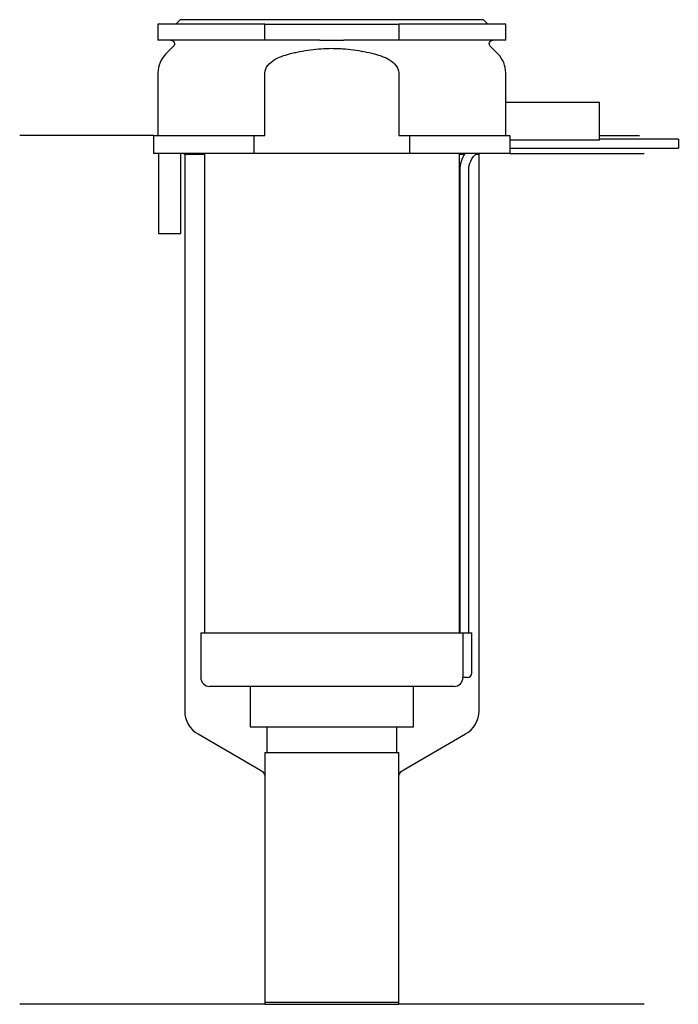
# Model space of a CAD drawing. Header units: millimetres. Extents: x 23 to 96, y 174 to 284.
import ezdxf

# ---------------------------------------------------------------- set-up
doc = ezdxf.new("R2010")
doc.units = ezdxf.units.MM
doc.layers.add('201', color=7, linetype='Continuous')
doc.layers.add('30', color=7, linetype='Continuous')

msp = doc.modelspace()

# ---------------------------------------------------------------- linework, layer by layer
at = {"layer": '201', "color": 113}
for p, q in [((37.53, 271.31), (22.53, 271.31)), ((37.53, 271.31), (37.53, 269.31)), ((87.53, 271.31), (92.01, 271.31)), ((40.93, 269.31), (41.03, 269.21)), ((41.03, 269.21), (43.23, 269.21)), ((41.03, 269.21), (41.03, 206.77)), ((71.83, 269.21), (72.37, 269.21)), ((73.64, 269.21), (74.03, 269.21)), ((74.03, 269.21), (74.13, 269.31)), ((74.03, 206.77), (74.03, 269.21)), ((77.53, 269.31), (92.53, 269.31)), ((42.53, 204.17), (49.53, 200.13)), ((65.52, 200.13), (72.53, 204.17)), ((50.03, 199.26), (50.03, 173.84)), ((65.02, 173.84), (65.02, 199.26)), ((50.03, 173.84), (22.53, 173.84)), ((50.03, 173.84), (65.02, 173.84)), ((92.53, 173.84), (65.02, 173.84))]:
    msp.add_line(p, q, dxfattribs=at)
for centre, start, end in [((44.03, 206.77), 180, 240), ((71.03, 206.77), -60, 0)]:
    msp.add_arc(centre, 3, start, end, dxfattribs=at)
at = {"layer": '201', "color": 113, "extrusion": (0, 0, -1)}
for centre, start, end in [((-49.03, 199.26), 120, 180), ((-66.02, 199.26), 0, 60)]:
    msp.add_arc(centre, 1, start, end, dxfattribs=at)
at = {"layer": '30', "color": 113}
for p, q in [((40.53, 284.31), (40.03, 283.81)), ((74.53, 284.31), (40.53, 284.31)), ((75.03, 283.81), (74.53, 284.31)), ((38.03, 283.81), (38.03, 282.01)), ((50.03, 283.81), (38.03, 283.81)), ((50.03, 283.81), (65.03, 283.81)), ((50.03, 282.01), (50.03, 283.81)), ((65.03, 283.81), (65.03, 282.01)), ((77.03, 283.81), (65.03, 283.81)), ((77.03, 282.01), (77.03, 283.81)), ((50.03, 282.01), (38.03, 282.01)), ((56.18, 282.01), (50.03, 282.01)), ((65.03, 282.01), (58.87, 282.01)), ((77.03, 282.01), (65.03, 282.01)), ((39.76, 281.33), (38.9, 280.48)), ((76.15, 280.48), (75.29, 281.33)), ((38.03, 278.35), (38.03, 271.31)), ((50.03, 271.31), (50.03, 278.35)), ((65.03, 278.35), (65.03, 271.31)), ((77.03, 275.01), (77.03, 278.35)), ((76.99, 275.01), (76.99, 271.31)), ((87.53, 275.01), (76.99, 275.01)), ((87.53, 270.81), (87.53, 275.01)), ((37.53, 271.31), (37.53, 269.31)), ((37.53, 271.31), (48.81, 271.31)), ((48.81, 271.31), (50.03, 271.31)), ((48.81, 269.31), (48.81, 271.31)), ((65.03, 271.31), (66.24, 271.31)), ((66.24, 271.31), (66.24, 269.31)), ((66.24, 271.31), (77.49, 271.31)), ((77.49, 271.31), (77.49, 270.81)), ((87.53, 270.81), (77.49, 270.81)), ((96.38, 270.91), (87.53, 270.91)), ((96.38, 270.91), (96.38, 269.91)), ((77.53, 269.31), (77.53, 269.91)), ((77.53, 269.91), (96.38, 269.91)), ((48.81, 269.31), (37.53, 269.31)), ((38.08, 269.31), (38.08, 260.31)), ((40.58, 260.31), (40.58, 269.31)), ((43.23, 269.31), (43.23, 215.51)), ((66.24, 269.31), (48.81, 269.31)), ((77.53, 269.31), (66.24, 269.31)), ((71.83, 215.51), (71.83, 269.31)), ((71.88, 267.41), (71.88, 215.51)), ((72.88, 215.51), (72.88, 267.41)), ((38.08, 260.31), (40.58, 260.31)), ((42.83, 215.51), (42.83, 210.51)), ((42.83, 215.51), (72.2, 215.51)), ((72.2, 215.51), (72.2, 211.01)), ((72.2, 215.51), (73.23, 215.51)), ((73.23, 211.01), (73.23, 215.51)), ((72.73, 210.51), (72.22, 210.51)), ((71.23, 209.51), (43.83, 209.51)), ((48.38, 209.51), (48.38, 204.99)), ((66.68, 204.99), (66.68, 209.51)), ((48.38, 204.99), (66.68, 204.99)), ((50.22, 204.99), (50.22, 202.09)), ((64.83, 202.09), (64.83, 204.99)), ((50.03, 202.09), (65.02, 202.09)), ((50.03, 202.09), (50.03, 174.09)), ((65.02, 174.09), (65.02, 202.09)), ((50.03, 174.09), (65.02, 174.09))]:
    msp.add_line(p, q, dxfattribs=at)
at = {"layer": '30', "color": 113, "extrusion": (0, 0, -1)}
for centre, radius, start, end in [((-39.48, 281.61), 0.4, 90, 225), ((-75.58, 281.61), 0.4, -45, 90), ((-75.38, 267.41), 2.5, 0, 49.4559)]:
    msp.add_arc(centre, radius, start, end, dxfattribs=at)
at = {"layer": '30', "color": 113}
for centre, radius, start, end in [((41.03, 278.35), 3, 135, 180), ((74.03, 278.35), 3, 0, 45), ((75.38, 267.41), 3.5, 147.0676, 180), ((72.73, 211.01), 0.5, -90, 0), ((43.83, 210.51), 1, 180, 270), ((71.23, 210.51), 1, -90, 0)]:
    msp.add_arc(centre, radius, start, end, dxfattribs=at)
for points, knots in [([(56.18, 282.01), (56.63, 282.01), (57.08, 282.01), (57.63, 282.01), (57.75, 282.01), (57.97, 282.01), (58.08, 282.01), (58.42, 282.01), (58.64, 282.01), (58.87, 282.01)], [0, 0, 0, 0, 0.5, 0.5, 0.625, 0.625, 0.75, 0.75, 1, 1, 1, 1]), ([(52.76, 280.48), (52.95, 280.53), (53.15, 280.57), (53.54, 280.66), (53.74, 280.7), (54.33, 280.82), (54.73, 280.89), (55.92, 281.04), (56.72, 281.1), (57.73, 281.1), (57.93, 281.09), (58.33, 281.08), (58.54, 281.07), (59.14, 281.03), (59.54, 280.99), (60.74, 280.83), (61.52, 280.67), (62.3, 280.48)], [0, 0, 0, 0, 0.0625, 0.0625, 0.125, 0.125, 0.25, 0.25, 0.5, 0.5, 0.5625, 0.5625, 0.625, 0.625, 0.75, 0.75, 1, 1, 1, 1]), ([(50.03, 278.35), (50.03, 278.97), (50.53, 279.48), (51.58, 280.12), (52.16, 280.32), (52.76, 280.48)], [0, 0, 0, 0, 0.5, 0.5, 1, 1, 1, 1]), ([(62.3, 280.48), (62.89, 280.32), (63.48, 280.12), (64.53, 279.48), (65.03, 278.97), (65.03, 278.35)], [0, 0, 0, 0, 0.5, 0.5, 1, 1, 1, 1]), ([(77.53, 269.92), (77.53, 269.91), (77.53, 269.91), (77.53, 269.92), (77.53, 269.93), (77.52, 269.95), (77.52, 269.98), (77.52, 270.04), (77.52, 270.07), (77.52, 270.14), (77.52, 270.16), (77.52, 270.21), (77.52, 270.23), (77.52, 270.3), (77.52, 270.36), (77.52, 270.46), (77.52, 270.51), (77.52, 270.61), (77.52, 270.66), (77.52, 270.74), (77.52, 270.78), (77.52, 270.81)], [0, 0, 0, 0, 0.000533, 0.000533, 0.125466, 0.125466, 0.2504, 0.2504, 0.375333, 0.375333, 0.4378, 0.4378, 0.500266, 0.500266, 0.6252, 0.6252, 0.750133, 0.750133, 0.875067, 0.875067, 1, 1, 1, 1]), ([(72.2, 211.01), (72.2, 210.96), (72.2, 210.9), (72.2, 210.8), (72.21, 210.75), (72.21, 210.66), (72.21, 210.62), (72.22, 210.56), (72.22, 210.54), (72.22, 210.53), (72.22, 210.52), (72.22, 210.51)], [0, 0, 0, 0, 0.20806, 0.20806, 0.416347, 0.416347, 0.62495, 0.62495, 0.835236, 0.835236, 1, 1, 1, 1])]:
    msp.add_open_spline(points, degree=3, knots=knots, dxfattribs=at)

doc.saveas('drawing.dxf')
